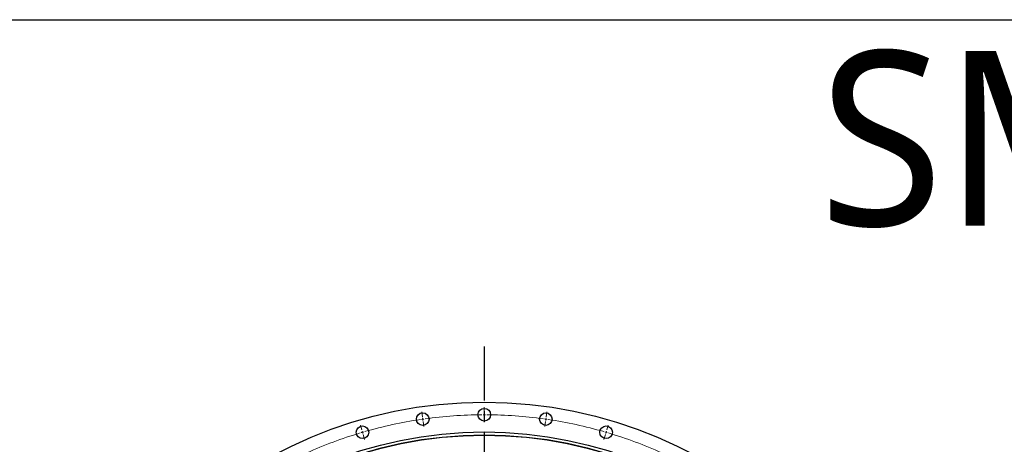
# Model space of a CAD drawing. Header units: millimetres. Extents: x -160 to 9962, y 30105 to 38222.
# Tile 6 of 11: x 1567 to 3596, y 37347 to 38222. Entities that reach past the tile are written whole.
import ezdxf

# ---------------------------------------------------------------- set-up
doc = ezdxf.new("R2010")
doc.units = ezdxf.units.MM
doc.header["$LTSCALE"] = 50
doc.linetypes.add('CENTER', pattern=[10.16, 6.35, -1.27, 1.27, -1.27])

msp = doc.modelspace()

# ---------------------------------------------------------------- linework, layer by layer
at = {"linetype": 'CENTER', "ltscale": 0.35}
msp.add_line((2524.7, 37548.2), (2524.7, 35484.9), dxfattribs=at)
at = {"color": 0, "linetype": 'Continuous', "lineweight": 18}
for p, q in [((2524.7, 37412.5), (2524.7, 37423)), ((2397.2, 37403.4), (2395.7, 37413.8)), ((2397.9, 37398.5), (2397.6, 37400.9)), ((2397.9, 37398.5), (2398.3, 37396)), ((2524.7, 37407.5), (2524.7, 37410)), ((2524.7, 37407.5), (2524.7, 37405)), ((2524.7, 37402.5), (2524.7, 37392)), ((2651.5, 37398.5), (2651.2, 37396)), ((2651.5, 37398.5), (2651.9, 37400.9)), ((2652.3, 37403.4), (2653.8, 37413.8)), ((2272.3, 37376.2), (2269.4, 37386.3)), ((2398.7, 37393.5), (2400.1, 37383.1)), ((2650.8, 37393.5), (2649.3, 37383.1)), ((2777.2, 37376.2), (2780.1, 37386.3)), ((2273.7, 37371.4), (2273, 37373.8)), ((2273.7, 37371.4), (2274.4, 37369)), ((2275.1, 37366.6), (2278.1, 37356.6)), ((2774.4, 37366.6), (2771.4, 37356.6)), ((2775.8, 37371.4), (2775.1, 37369)), ((2775.8, 37371.4), (2776.5, 37373.8))]:
    msp.add_line(p, q, dxfattribs=at)
msp.add_lwpolyline([(-160.2, 38221.9), (9961.6, 38221.9), (9961.6, 30105.4), (-160.2, 30105.4)], close=True)
at = {"color": 7, "linetype": 'Continuous', "lineweight": 25}
for centre, radius in [((2524.7, 36516.5), 917), ((2524.7, 37407.5), 13), ((2397.9, 37398.5), 13), ((2651.5, 37398.5), 13), ((2273.7, 37371.4), 13), ((2775.8, 37371.4), 13), ((2524.7, 36516.5), 855.5), ((2524.7, 36516.5), 849.5), ((2524.7, 36516.5), 849)]:
    msp.add_circle(centre, radius, dxfattribs=at)
at = {"color": 0, "linetype": 'Continuous', "lineweight": 18}
for start, end in [(98.5033, 106.0421), (98.1818, 98.3426), (98.0211, 98.1818), (90.3215, 97.8603), (90, 90.1608), (89.8392, 90), (82.1397, 89.6785), (81.8182, 81.9789), (81.6574, 81.8182), (73.9579, 81.4967), (106.6852, 114.2239), (106.3636, 106.5244), (106.2029, 106.3636), (73.6364, 73.7971), (73.4756, 73.6364), (65.7761, 73.3148)]:
    msp.add_arc((2524.7, 36516.5), 891, start, end, dxfattribs=at)

# ---------------------------------------------------------------- texts
at = {"insert": (3213.8, 38157.5), "char_height": 360, "width": 1063.213, "attachment_point": 1}
msp.add_mtext('{\\fYu Gothic Medium|b0|i0|c0|p0;\\C1;SM2130-1-1834AA}', dxfattribs=at)

doc.saveas('drawing.dxf')
